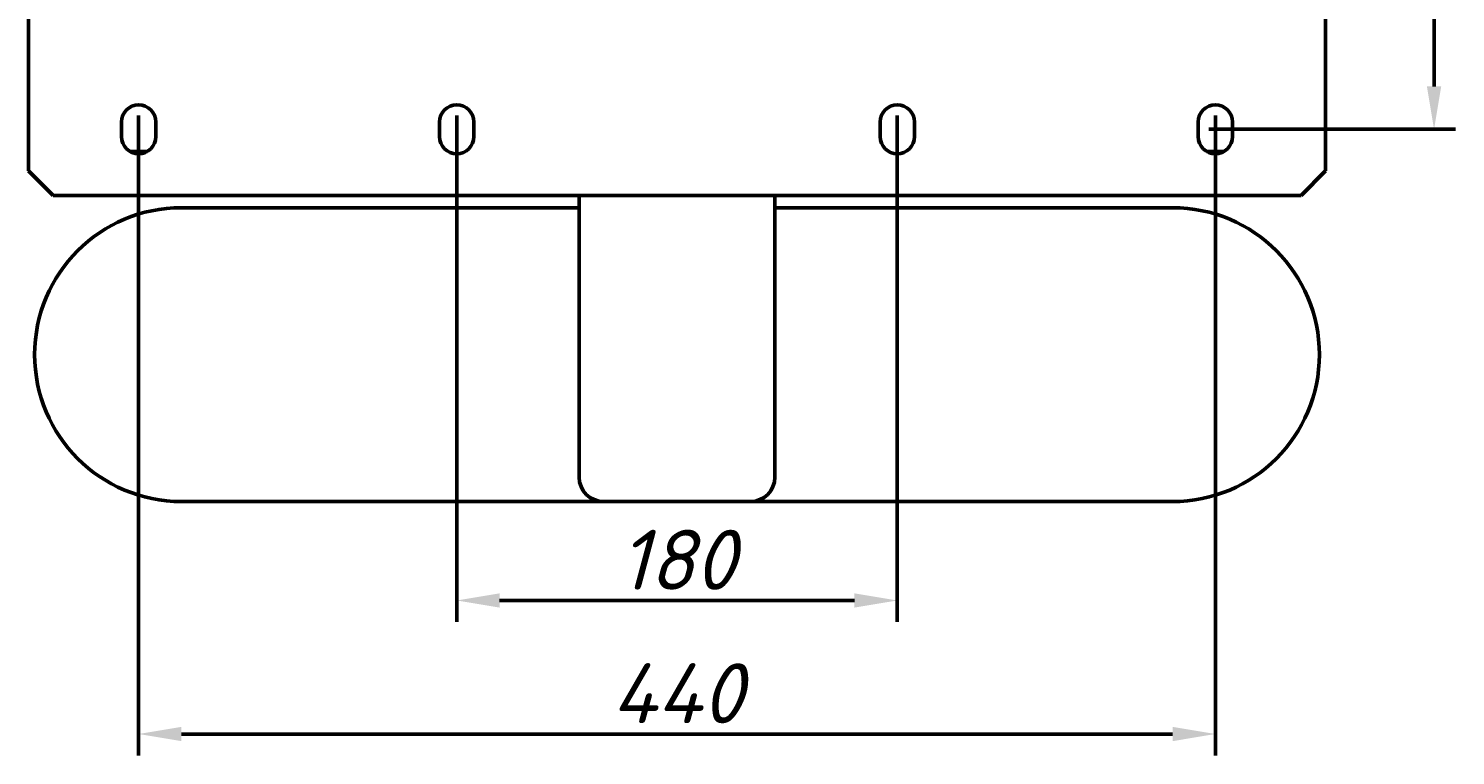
# Model space of a CAD drawing. Header units: millimetres. Extents: x 483 to 2128, y -654 to 1210.
# Tile 3 of 5: x 545 to 1128, y 524 to 821. Entities that reach past the tile are written whole.
import ezdxf

# ---------------------------------------------------------------- set-up
doc = ezdxf.new("R2010")
doc.units = ezdxf.units.MM
doc.layers.get('Defpoints').update_dxf_attribs({"lineweight": 25})
doc.layers.add('Осн_СБ', color=7, linetype='Continuous', lineweight=50)
doc.styles.add('ГОСТ', font='isocpeui.ttf')
doc.dimstyles.new('ISO-25', dxfattribs={"dimtxt": 3.5, "dimasz": 2.5, "dimexe": 1.25, "dimexo": 0.625, "dimtad": 1, "dimdec": 0, "dimtxsty": 'ГОСТ', "dimcen": 2.5, "dimclrd": 256, "dimclre": 256, "dimclrt": 256, "dimadec": 0, "dimazin": 0, "dimtfac": 1, "dimtdec": 0, "dimtmove": 0, "dimatfit": 3, "dimfxl": 1, "dimlwd": -1, "dimlwe": -1, "dimarcsym": 0})

# ---------------------------------------------------------------- blocks, each defined once
blk = doc.blocks.new('*D334')
at = {"layer": 'Defpoints', "color": 0, "transparency": 16777216}
for p in [(719.62, 789.95), (899.62, 789.95), (899.62, 587.56)]:
    blk.add_point(p, dxfattribs=at)
at = {"layer": 'Осн_СБ', "transparency": 16777216}
for p, q in [((719.62, 785.57), (719.62, 578.81)), ((899.62, 785.57), (899.62, 578.81)), ((737.12, 587.56), (882.12, 587.56))]:
    blk.add_line(p, q, dxfattribs=at)
for points in [[(737.12, 590.48), (737.12, 584.65), (719.62, 587.56)], [(882.12, 590.48), (882.12, 584.65), (899.62, 587.56)]]:
    blk.add_solid(points, dxfattribs=at)
at = {"layer": 'Осн_СБ', "transparency": 16777216, "insert": (809.62, 604.19), "char_height": 24.5, "attachment_point": 5, "style": 'ГОСТ'}
blk.add_mtext('180', dxfattribs=at)
blk = doc.blocks.new('*D335')
at = {"layer": 'Defpoints', "color": 0, "transparency": 16777216}
for p in [(589.62, 789.95), (1029.62, 789.95), (1029.62, 533.04)]:
    blk.add_point(p, dxfattribs=at)
at = {"layer": 'Осн_СБ', "transparency": 16777216}
for p, q in [((589.62, 785.57), (589.62, 524.29)), ((1029.62, 785.57), (1029.62, 524.29)), ((607.12, 533.04), (1012.12, 533.04))]:
    blk.add_line(p, q, dxfattribs=at)
for points in [[(607.12, 535.96), (607.12, 530.12), (589.62, 533.04)], [(1012.12, 535.96), (1012.12, 530.12), (1029.62, 533.04)]]:
    blk.add_solid(points, dxfattribs=at)
at = {"layer": 'Осн_СБ', "transparency": 16777216, "insert": (809.62, 549.67), "char_height": 24.5, "attachment_point": 5, "style": 'ГОСТ'}
blk.add_mtext('440', dxfattribs=at)
blk = doc.blocks.new('*D336')
at = {"layer": 'Defpoints', "color": 0, "transparency": 16777216}
for p in [(1022.62, 1072.95), (1022.62, 779.95), (1118.99, 779.95)]:
    blk.add_point(p, dxfattribs=at)
at = {"layer": 'Осн_СБ', "transparency": 16777216}
for p, q in [((1026.99, 1072.95), (1127.74, 1072.95)), ((1118.99, 1055.45), (1118.99, 797.45)), ((1026.99, 779.95), (1127.74, 779.95))]:
    blk.add_line(p, q, dxfattribs=at)
for points in [[(1116.07, 1055.45), (1121.9, 1055.45), (1118.99, 1072.95)], [(1116.07, 797.45), (1121.9, 797.45), (1118.99, 779.95)]]:
    blk.add_solid(points, dxfattribs=at)
at = {"layer": 'Осн_СБ', "transparency": 16777216, "insert": (1102.36, 926.45), "char_height": 24.5, "attachment_point": 5, "rotation": 90, "style": 'ГОСТ'}
blk.add_mtext('293', dxfattribs=at)

msp = doc.modelspace()

# ---------------------------------------------------------------- linework, layer by layer
at = {"layer": 'Осн_СБ'}
for p, q in [((544.62, 762.95), (544.62, 827.95)), ((1074.62, 827.95), (1074.62, 762.95)), ((582.62, 776.95), (582.62, 782.95)), ((596.62, 782.95), (596.62, 776.95)), ((712.62, 776.95), (712.62, 782.95)), ((726.62, 782.95), (726.62, 776.95)), ((892.62, 776.95), (892.62, 782.95)), ((906.62, 782.95), (906.62, 776.95)), ((1022.62, 776.95), (1022.62, 782.95)), ((1036.62, 782.95), (1036.62, 776.95)), ((593.22, 770.95), (586.01, 770.95)), ((1033.22, 770.95), (1026.01, 770.95)), ((554.62, 752.95), (544.62, 762.95)), ((1074.62, 762.95), (1064.62, 752.95)), ((554.62, 752.95), (1064.62, 752.95)), ((769.62, 637.95), (769.62, 752.95)), ((849.62, 752.95), (849.62, 637.95)), ((607.12, 747.95), (769.62, 747.95)), ((849.62, 747.95), (1012.12, 747.95)), ((779.62, 627.95), (607.12, 627.95)), ((779.62, 627.95), (839.62, 627.95)), ((1012.12, 627.95), (839.62, 627.95))]:
    msp.add_line(p, q, dxfattribs=at)
for centre, radius, start, end in [((589.62, 782.95), 7, 0, 180), ((719.62, 782.95), 7, 0, 180), ((899.62, 782.95), 7, 0, 180), ((1029.62, 782.95), 7, 0, 180), ((589.62, 776.95), 7, 180, 0), ((719.62, 776.95), 7, 180, 0), ((899.62, 776.95), 7, 180, 0), ((1029.62, 776.95), 7, 180, 0), ((607.12, 687.95), 60, 90, 270), ((1012.12, 687.95), 60, 270, 90), ((779.62, 637.95), 10, 180, 270), ((839.62, 637.95), 10, 270, 0)]:
    msp.add_arc(centre, radius, start, end, dxfattribs=at)

# ---------------------------------------------------------------- dimensions: what is measured, and where the dimension line sits
dim = msp.add_linear_dim(base=(1118.99, 779.95), p1=(1022.62, 1072.95), p2=(1022.62, 779.95), angle=90, dimstyle='ISO-25', dxfattribs=at)
dim.commit()
dim.dimension.update_dxf_attribs({"geometry": '*D336', "text_midpoint": (1102.36, 926.45)})
for base, p1, p2, picture, middle in [((1029.62, 533.04), (589.62, 789.95), (1029.62, 789.95), '*D335', (809.62, 549.67)), ((899.62, 587.56), (719.62, 789.95), (899.62, 789.95), '*D334', (809.62, 604.19))]:
    dim = msp.add_linear_dim(base=base, p1=p1, p2=p2, dimstyle='ISO-25', dxfattribs=at)
    dim.commit()
    dim.dimension.update_dxf_attribs({"geometry": picture, "text_midpoint": middle})

doc.saveas('drawing.dxf')
